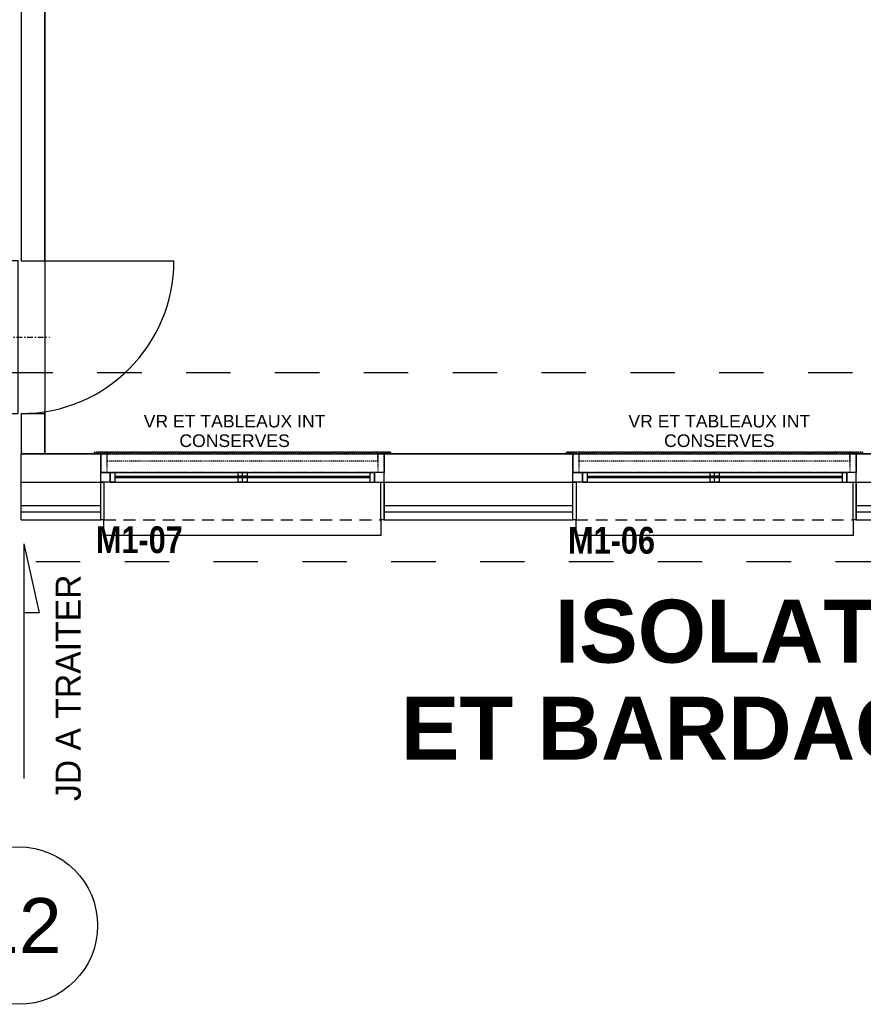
# Model space of a CAD drawing. Extents: x -24342 to 73038, y -9656 to 30949.
# Tile 132 of 170: x 6508 to 7044, y 6745 to 7371. Entities that reach past the tile are written whole.
import ezdxf
from ezdxf.enums import TextEntityAlignment as Align

# ---------------------------------------------------------------- set-up
doc = ezdxf.new("R2010")
doc.units = 0
for name, pattern in [('21.0032_xref_r+1_02_pro$0$Points tirets', [670.277762, 352.777767, -176.388884, 0, -141.111112]), ('21.0032_xref_r+1_02_pro$0$Tiretet', [1093.611073, 529.166651, -211.666656, 141.111112, -211.666656]), ('21.0032_xref_r+1_02_pro$0$Tirets petits', [125, 75, -50]), ('21.0032_xref_r+1_02_pro$0$Traits', [564.444447, 282.222223, -282.222223]), ('ACAD_ISO12W100', [21, 12, -3, 0, -3, 0, -3])]:
    doc.linetypes.add(name, pattern=pattern)
for name, color, linetype in [('0_XREF', 250, 'Continuous'), ('21.0032_xref_r+1_02_pro$0$00-00 JD', 251, 'Continuous'), ('21.0032_xref_r+1_02_pro$0$02-01 File _ Axe.Construction', 251, 'Continuous'), ('21.0032_xref_r+1_02_pro$0$02-04 Mur.Construction', 251, 'Continuous'), ('21.0032_xref_r+1_02_pro$0$02-04 VR et tablettes existantes', 251, 'Continuous'), ('21.0032_xref_r+1_02_pro$0$06-00 Texte tte echelle', 251, 'Continuous'), ('21.0032_xref_r+1_02_pro$0$06-03 Texte 1000ème 500ème.Texte', 251, 'Continuous'), ('21.0032_xref_r+1_02_pro$0$06-05 Texte 50ème 20ème - DCE.Texte', 251, 'Continuous'), ('21.0032_xref_r+1_02_pro$0$08-01 2D Dessin général.2D', 251, 'Continuous'), ('21.0032_xref_r+1_02_pro$0$08-01 contour hachures', 251, 'Continuous'), ('21.0032_xref_r+1_02_pro$0$A-AREA-____-OTLN.Modèle IFC', 251, 'Continuous'), ('21.0032_xref_r+1_02_pro$0$A-WALL-____-OTLN.Modèle IFC', 251, 'Continuous'), ('21.0032_xref_r+1_02_pro$0$Fenêtres ARCHICAD', 251, 'Continuous'), ('21.0032_xref_r+1_02_pro$0$Marques de fenêtre ARCHICAD', 251, 'Continuous'), ('21.0032_xref_r+1_02_pro$0$Portes ARCHICAD', 251, 'Continuous')]:
    doc.layers.add(name, color=color, linetype=linetype)
doc.styles.add('21.0032_xref_r+1_02_pro$0$Standard', font='txt')
doc.styles.add('21.0032_xref_r+1_02_pro$0$STYLE_GENERE_1', font='ARIALNB.TTF')
doc.styles.add('21.0032_xref_r+1_02_pro$0$STYLE_GENERE_4', font='arialbd.ttf')
doc.styles.add('21.0032_xref_r+1_02_pro$0$STYLE_GENERE_5', font='arial.ttf')

# ---------------------------------------------------------------- blocks, each defined once
blk = doc.blocks.new('21.0032_xref_r+1_02_pro$0$Percement_19_1')
at = {"layer": '21.0032_xref_r+1_02_pro$0$A-WALL-____-OTLN.Modèle IFC', "linetype": '21.0032_xref_r+1_02_pro$0$Points tirets', "ltscale": 0.1}
blk.add_line((64715.1, -28309.6), (65265.1, -28309.6), dxfattribs=at)
at = {"layer": '21.0032_xref_r+1_02_pro$0$A-WALL-____-OTLN.Modèle IFC', "linetype": 'Continuous', "ltscale": 0.1, "flags": 128}
for points in [[(64915.1, -27824.6), (64915.1, -28794.6)], [(65065.1, -27824.6), (64915.1, -27824.6)], [(65065.1, -28794.6), (65065.1, -27824.6)], [(64915.1, -28794.6), (65065.1, -28794.6)]]:
    blk.add_lwpolyline(points, dxfattribs=at)
blk = doc.blocks.new('21.0032_xref_r+1_02_pro$0$Porte (Mur) 84[8]_1')
at = {"layer": '21.0032_xref_r+1_02_pro$0$Portes ARCHICAD', "linetype": 'Continuous', "ltscale": 0.1}
blk.add_line((65085.1, -27824.6), (66055.1, -27824.6), dxfattribs=at)
blk.add_arc((65085.1, -27824.6), 970, 270, 0, dxfattribs=at)
blk = doc.blocks.new('21.0032_xref_r+1_02_pro$0$Mur_20_1', base_point=(65160.1, -21290.1))
at = {"layer": '21.0032_xref_r+1_02_pro$0$A-WALL-____-OTLN.Modèle IFC', "linetype": 'Continuous', "ltscale": 0.1}
for p, q in [((65085.1, -27824.6), (65235.1, -27824.6)), ((65085.1, -28794.6), (65235.1, -28794.6))]:
    blk.add_line(p, q, dxfattribs=at)
at = {"layer": '21.0032_xref_r+1_02_pro$0$A-WALL-____-OTLN.Modèle IFC', "linetype": 'Continuous', "ltscale": 0.1, "flags": 128}
for points in [[(65085.1, -21380.1), (65085.1, -27824.6)], [(65235.1, -27824.6), (65235.1, -21380.1)], [(65085.1, -28794.6), (65085.1, -29049.6)], [(65235.1, -29049.6), (65235.1, -28794.6)], [(65085.1, -29049.6), (65235.1, -29049.6)]]:
    blk.add_lwpolyline(points, dxfattribs=at)
at = {"layer": '21.0032_xref_r+1_02_pro$0$Portes ARCHICAD', "linetype": 'Continuous', "ltscale": 0.1}
blk.add_blockref('21.0032_xref_r+1_02_pro$0$Porte (Mur) 84[8]_1', (0, 0), dxfattribs=at)
blk = doc.blocks.new('21.0032_xref_r+1_02_pro$0$Marque fenêtre 24[8]_1', base_point=(69490, -29049.7))
at = {"layer": '21.0032_xref_r+1_02_pro$0$Marques de fenêtre ARCHICAD', "ltscale": 0.1, "style": '21.0032_xref_r+1_02_pro$0$STYLE_GENERE_1'}
blk.add_attdef('AC_WIDO_ID', text='', height=170, dxfattribs=at).set_placement((68559.5, -29735.9), align=Align.BOTTOM_LEFT)
blk = doc.blocks.new('21.0032_xref_r+1_02_pro$0$Baie générique 2019[27]_1')
at = {"layer": '21.0032_xref_r+1_02_pro$0$Fenêtres ARCHICAD', "linetype": 'Continuous', "ltscale": 0.1}
for p, q in [((68650, -29229.7), (68650, -29169.7)), ((68650, -29169.7), (68680, -29169.7)), ((68650, -29169.7), (70330, -29169.7)), ((68680, -29169.7), (68680, -29229.7)), ((68680, -29169.7), (70300, -29169.7)), ((68680, -29193.2), (70300, -29193.2)), ((68680, -29200.2), (70300, -29200.2)), ((69490, -29169.7), (69460, -29169.7)), ((69460, -29169.7), (69460, -29229.7)), ((69520, -29169.7), (69460, -29169.7)), ((69490, -29169.7), (69460, -29169.7)), ((69460, -29169.7), (69460, -29229.7)), ((69520, -29169.7), (69460, -29169.7)), ((69490, -29169.7), (69460, -29169.7)), ((69460, -29169.7), (69460, -29229.7)), ((69520, -29169.7), (69460, -29169.7)), ((69520, -29193.2), (69460, -29193.2)), ((69520, -29193.2), (69460, -29193.2)), ((69520, -29193.2), (69460, -29193.2)), ((69520, -29200.2), (69460, -29200.2)), ((69520, -29200.2), (69460, -29200.2)), ((69520, -29200.2), (69460, -29200.2)), ((69490, -29229.7), (69490, -29169.7)), ((69490, -29229.7), (69490, -29169.7)), ((69490, -29169.7), (69520, -29169.7)), ((69490, -29229.7), (69490, -29169.7)), ((69490, -29229.7), (69490, -29169.7)), ((69490, -29169.7), (69520, -29169.7)), ((69490, -29229.7), (69490, -29169.7)), ((69490, -29229.7), (69490, -29169.7)), ((69490, -29169.7), (69520, -29169.7)), ((69520, -29169.7), (69520, -29229.7)), ((69520, -29169.7), (69520, -29229.7)), ((69520, -29169.7), (69520, -29229.7)), ((70330, -29169.7), (70300, -29169.7)), ((70300, -29169.7), (70300, -29229.7)), ((70330, -29229.7), (70330, -29169.7)), ((68650, -29229.7), (70330, -29229.7)), ((68680, -29229.7), (68650, -29229.7)), ((68680, -29229.7), (70300, -29229.7)), ((69460, -29229.7), (69490, -29229.7)), ((69520, -29229.7), (69460, -29229.7)), ((69460, -29229.7), (69490, -29229.7)), ((69520, -29229.7), (69460, -29229.7)), ((69460, -29229.7), (69490, -29229.7)), ((69520, -29229.7), (69460, -29229.7)), ((69520, -29229.7), (69490, -29229.7)), ((69520, -29229.7), (69490, -29229.7)), ((69520, -29229.7), (69490, -29229.7)), ((70300, -29229.7), (70330, -29229.7)), ((68610, -29569.7), (68610, -29469.7)), ((70370, -29469.7), (70370, -29569.7)), ((70370, -29569.7), (68610, -29569.7))]:
    blk.add_line(p, q, dxfattribs=at)
at = {"layer": '21.0032_xref_r+1_02_pro$0$Fenêtres ARCHICAD', "linetype": 'Continuous', "ltscale": 0.1, "flags": 128}
for points in [[(68590, -29229.7), (68590, -29169.7), (68650, -29169.7), (68650, -29229.7)], [(70390, -29229.7), (70390, -29169.7), (70330, -29169.7), (70330, -29229.7)], [(68610, -29229.7), (68610, -29469.7), (68590, -29469.7), (68590, -29229.7)], [(70390, -29229.7), (70390, -29469.7), (70370, -29469.7), (70370, -29229.7)]]:
    blk.add_lwpolyline(points, close=True, dxfattribs=at)
at = {"layer": '21.0032_xref_r+1_02_pro$0$Marques de fenêtre ARCHICAD', "ltscale": 0.1}
blk.add_blockref('21.0032_xref_r+1_02_pro$0$Marque fenêtre 24[8]_1', (69490, -29049.7), dxfattribs=at).add_auto_attribs({'AC_WIDO_ID': 'M1-06'})
blk = doc.blocks.new('21.0032_xref_r+1_02_pro$0$Marque fenêtre 24[9]_1', base_point=(66490, -29049.7))
at = {"layer": '21.0032_xref_r+1_02_pro$0$Marques de fenêtre ARCHICAD', "ltscale": 0.1, "style": '21.0032_xref_r+1_02_pro$0$STYLE_GENERE_1'}
blk.add_attdef('AC_WIDO_ID', text='', height=170, dxfattribs=at).set_placement((65559.5, -29732.5), align=Align.BOTTOM_LEFT)
blk = doc.blocks.new('21.0032_xref_r+1_02_pro$0$Baie générique 2019[28]_1')
at = {"layer": '21.0032_xref_r+1_02_pro$0$Fenêtres ARCHICAD', "linetype": 'Continuous', "ltscale": 0.1}
for p, q in [((65650, -29229.7), (65650, -29169.7)), ((65650, -29169.7), (65680, -29169.7)), ((65650, -29169.7), (67330, -29169.7)), ((65680, -29169.7), (65680, -29229.7)), ((65680, -29169.7), (67300, -29169.7)), ((65680, -29193.2), (67300, -29193.2)), ((65680, -29200.2), (67300, -29200.2)), ((66490, -29169.7), (66460, -29169.7)), ((66460, -29169.7), (66460, -29229.7)), ((66520, -29169.7), (66460, -29169.7)), ((66490, -29169.7), (66460, -29169.7)), ((66460, -29169.7), (66460, -29229.7)), ((66520, -29169.7), (66460, -29169.7)), ((66490, -29169.7), (66460, -29169.7)), ((66460, -29169.7), (66460, -29229.7)), ((66520, -29169.7), (66460, -29169.7)), ((66520, -29193.2), (66460, -29193.2)), ((66520, -29193.2), (66460, -29193.2)), ((66520, -29193.2), (66460, -29193.2)), ((66520, -29200.2), (66460, -29200.2)), ((66520, -29200.2), (66460, -29200.2)), ((66520, -29200.2), (66460, -29200.2)), ((66490, -29229.7), (66490, -29169.7)), ((66490, -29229.7), (66490, -29169.7)), ((66490, -29169.7), (66520, -29169.7)), ((66490, -29229.7), (66490, -29169.7)), ((66490, -29229.7), (66490, -29169.7)), ((66490, -29169.7), (66520, -29169.7)), ((66490, -29229.7), (66490, -29169.7)), ((66490, -29229.7), (66490, -29169.7)), ((66490, -29169.7), (66520, -29169.7)), ((66520, -29169.7), (66520, -29229.7)), ((66520, -29169.7), (66520, -29229.7)), ((66520, -29169.7), (66520, -29229.7)), ((67330, -29169.7), (67300, -29169.7)), ((67300, -29169.7), (67300, -29229.7)), ((67330, -29229.7), (67330, -29169.7)), ((65650, -29229.7), (67330, -29229.7)), ((65680, -29229.7), (65650, -29229.7)), ((65680, -29229.7), (67300, -29229.7)), ((66460, -29229.7), (66490, -29229.7)), ((66520, -29229.7), (66460, -29229.7)), ((66460, -29229.7), (66490, -29229.7)), ((66520, -29229.7), (66460, -29229.7)), ((66460, -29229.7), (66490, -29229.7)), ((66520, -29229.7), (66460, -29229.7)), ((66520, -29229.7), (66490, -29229.7)), ((66520, -29229.7), (66490, -29229.7)), ((66520, -29229.7), (66490, -29229.7)), ((67300, -29229.7), (67330, -29229.7)), ((65610, -29569.7), (65610, -29469.7)), ((67370, -29469.7), (67370, -29569.7)), ((67370, -29569.7), (65610, -29569.7))]:
    blk.add_line(p, q, dxfattribs=at)
at = {"layer": '21.0032_xref_r+1_02_pro$0$Fenêtres ARCHICAD', "linetype": 'Continuous', "ltscale": 0.1, "flags": 128}
for points in [[(65590, -29229.7), (65590, -29169.7), (65650, -29169.7), (65650, -29229.7)], [(67390, -29229.7), (67390, -29169.7), (67330, -29169.7), (67330, -29229.7)], [(65610, -29229.7), (65610, -29469.7), (65590, -29469.7), (65590, -29229.7)], [(67390, -29229.7), (67390, -29469.7), (67370, -29469.7), (67370, -29229.7)]]:
    blk.add_lwpolyline(points, close=True, dxfattribs=at)
at = {"layer": '21.0032_xref_r+1_02_pro$0$Marques de fenêtre ARCHICAD', "ltscale": 0.1}
blk.add_blockref('21.0032_xref_r+1_02_pro$0$Marque fenêtre 24[9]_1', (66490, -29049.7), dxfattribs=at).add_auto_attribs({'AC_WIDO_ID': 'M1-07'})
blk = doc.blocks.new('21.0032_xref_r+1_02_pro$0$Mur_204_1', base_point=(65085, -29049.7))
at = {"layer": '21.0032_xref_r+1_02_pro$0$02-04 Mur.Construction', "linetype": 'Continuous', "ltscale": 0.1}
for p, q in [((65590, -29049.7), (65590, -29169.7)), ((67390, -29049.7), (67390, -29169.7)), ((68590, -29049.7), (68590, -29169.7)), ((70390, -29049.7), (70390, -29169.7)), ((65590, -29379.7), (65590, -29169.7)), ((67390, -29379.7), (67390, -29169.7)), ((68590, -29379.7), (68590, -29169.7)), ((70390, -29379.7), (70390, -29169.7)), ((65085, -29229.7), (65590, -29229.7)), ((67390, -29229.7), (68590, -29229.7)), ((70390, -29229.7), (71590, -29229.7)), ((65085, -29379.7), (65590, -29379.7)), ((65590, -29419.7), (65590, -29379.7)), ((67390, -29379.7), (68590, -29379.7)), ((67390, -29419.7), (67390, -29379.7)), ((68590, -29419.7), (68590, -29379.7)), ((70390, -29379.7), (71590, -29379.7)), ((70390, -29419.7), (70390, -29379.7)), ((65085, -29419.7), (65590, -29419.7)), ((65590, -29469.7), (65590, -29419.7)), ((67390, -29419.7), (68590, -29419.7)), ((67390, -29469.7), (67390, -29419.7)), ((68590, -29469.7), (68590, -29419.7)), ((70390, -29419.7), (71590, -29419.7)), ((70390, -29469.7), (70390, -29419.7))]:
    blk.add_line(p, q, dxfattribs=at)
at = {"layer": '21.0032_xref_r+1_02_pro$0$02-04 Mur.Construction', "linetype": 'Continuous', "ltscale": 0.1, "flags": 128}
for points in [[(65590, -29049.7), (65085, -29049.7)], [(65085, -29229.7), (65085, -29049.7)], [(68590, -29049.7), (67390, -29049.7)], [(71590, -29049.7), (70390, -29049.7)], [(65085, -29379.7), (65085, -29229.7)], [(65085, -29419.7), (65085, -29379.7)], [(65085, -29469.7), (65085, -29419.7)], [(65085, -29469.7), (65590, -29469.7)], [(67390, -29469.7), (68590, -29469.7)], [(70390, -29469.7), (71590, -29469.7)]]:
    blk.add_lwpolyline(points, dxfattribs=at)
at = {"layer": '21.0032_xref_r+1_02_pro$0$Fenêtres ARCHICAD', "linetype": 'Continuous', "ltscale": 0.1}
for name in ['21.0032_xref_r+1_02_pro$0$Baie générique 2019[28]_1', '21.0032_xref_r+1_02_pro$0$Baie générique 2019[27]_1']:
    blk.add_blockref(name, (0, 0), dxfattribs=at)
blk = doc.blocks.new('21.0032_xref_r+1_02_pro$0$Forme_37_1')
at = {"layer": '21.0032_xref_r+1_02_pro$0$02-04 VR et tablettes existantes', "linetype": '21.0032_xref_r+1_02_pro$0$Tirets petits', "ltscale": 0.1, "flags": 128}
for points in [[(68590, -29169.7), (68590, -29049.7)], [(68590, -29049.7), (70390, -29049.7)], [(70390, -29049.7), (70390, -29169.7)], [(70390, -29169.7), (68590, -29169.7)]]:
    blk.add_lwpolyline(points, dxfattribs=at)
blk = doc.blocks.new('21.0032_xref_r+1_02_pro$0$Forme_38_1')
at = {"layer": '21.0032_xref_r+1_02_pro$0$02-04 VR et tablettes existantes', "linetype": '21.0032_xref_r+1_02_pro$0$Tirets petits', "ltscale": 0.1, "flags": 128}
for points in [[(68550, -29049.7), (68550, -29039.7)], [(68550, -29039.7), (70430, -29039.7)], [(70430, -29049.7), (68550, -29049.7)], [(70430, -29049.7), (70430, -29039.7)]]:
    blk.add_lwpolyline(points, dxfattribs=at)
blk = doc.blocks.new('21.0032_xref_r+1_02_pro$0$Forme_39_1')
at = {"layer": '21.0032_xref_r+1_02_pro$0$02-04 VR et tablettes existantes', "linetype": '21.0032_xref_r+1_02_pro$0$Tirets petits', "ltscale": 0.1, "flags": 128}
for points in [[(68590, -29169.7), (68590, -29049.7)], [(68590, -29049.7), (70390, -29049.7)], [(70390, -29049.7), (70390, -29169.7)], [(70390, -29169.7), (68590, -29169.7)]]:
    blk.add_lwpolyline(points, dxfattribs=at)
blk = doc.blocks.new('21.0032_xref_r+1_02_pro$0$Forme_40_1')
at = {"layer": '21.0032_xref_r+1_02_pro$0$02-04 VR et tablettes existantes', "linetype": '21.0032_xref_r+1_02_pro$0$Tirets petits', "ltscale": 0.1, "flags": 128}
for points in [[(68550, -29049.7), (68550, -29039.7)], [(68550, -29039.7), (70430, -29039.7)], [(70430, -29049.7), (68550, -29049.7)], [(70430, -29039.7), (70430, -29049.7)]]:
    blk.add_lwpolyline(points, dxfattribs=at)
blk = doc.blocks.new('21.0032_xref_r+1_02_pro$0$Forme_41_1')
at = {"layer": '21.0032_xref_r+1_02_pro$0$02-04 VR et tablettes existantes', "linetype": '21.0032_xref_r+1_02_pro$0$Tirets petits', "ltscale": 0.1, "flags": 128}
for points in [[(68590, -29049.7), (68590, -29169.7)], [(68630, -29049.7), (68590, -29049.7)], [(68630, -29169.7), (68630, -29049.7)], [(68630, -29169.7), (68590, -29169.7)]]:
    blk.add_lwpolyline(points, dxfattribs=at)
blk = doc.blocks.new('21.0032_xref_r+1_02_pro$0$Forme_42_1')
at = {"layer": '21.0032_xref_r+1_02_pro$0$02-04 VR et tablettes existantes', "linetype": '21.0032_xref_r+1_02_pro$0$Tirets petits', "ltscale": 0.1, "flags": 128}
for points in [[(70350, -29049.7), (70350, -29169.7)], [(70390, -29049.7), (70350, -29049.7)], [(70390, -29169.7), (70390, -29049.7)], [(70390, -29169.7), (70350, -29169.7)]]:
    blk.add_lwpolyline(points, dxfattribs=at)
blk = doc.blocks.new('21.0032_xref_r+1_02_pro$0$Forme_43_1')
at = {"layer": '21.0032_xref_r+1_02_pro$0$02-04 VR et tablettes existantes', "linetype": '21.0032_xref_r+1_02_pro$0$Tirets petits', "ltscale": 0.1, "flags": 128}
for points in [[(70430, -29039.7), (70350, -29039.7)], [(70350, -29039.7), (70350, -29049.7)], [(70350, -29049.7), (70430, -29049.7)], [(70430, -29049.7), (70430, -29039.7)]]:
    blk.add_lwpolyline(points, dxfattribs=at)
blk = doc.blocks.new('21.0032_xref_r+1_02_pro$0$Forme_44_1')
at = {"layer": '21.0032_xref_r+1_02_pro$0$02-04 VR et tablettes existantes', "linetype": '21.0032_xref_r+1_02_pro$0$Tirets petits', "ltscale": 0.1, "flags": 128}
for points in [[(68630, -29039.7), (68550, -29039.7)], [(68550, -29039.7), (68550, -29049.7)], [(68550, -29049.7), (68630, -29049.7)], [(68630, -29049.7), (68630, -29039.7)]]:
    blk.add_lwpolyline(points, dxfattribs=at)
blk = doc.blocks.new('21.0032_xref_r+1_02_pro$0$Forme_45_1')
at = {"layer": '21.0032_xref_r+1_02_pro$0$02-04 VR et tablettes existantes', "linetype": '21.0032_xref_r+1_02_pro$0$Tirets petits', "ltscale": 0.1, "flags": 128}
for points in [[(70350, -29039.7), (68630, -29039.7)], [(68630, -29097.8), (68630, -29039.7)], [(70350, -29097.8), (70350, -29039.7)], [(70350, -29097.8), (68630, -29097.8)]]:
    blk.add_lwpolyline(points, dxfattribs=at)
blk = doc.blocks.new('21.0032_xref_r+1_02_pro$0$Forme_46_1')
at = {"layer": '21.0032_xref_r+1_02_pro$0$02-04 VR et tablettes existantes', "linetype": '21.0032_xref_r+1_02_pro$0$Tirets petits', "ltscale": 0.1, "flags": 128}
for points in [[(65590, -29169.7), (65590, -29049.7)], [(65590, -29049.7), (67390, -29049.7)], [(67390, -29049.7), (67390, -29169.7)], [(67390, -29169.7), (65590, -29169.7)]]:
    blk.add_lwpolyline(points, dxfattribs=at)
blk = doc.blocks.new('21.0032_xref_r+1_02_pro$0$Forme_47_1')
at = {"layer": '21.0032_xref_r+1_02_pro$0$02-04 VR et tablettes existantes', "linetype": '21.0032_xref_r+1_02_pro$0$Tirets petits', "ltscale": 0.1, "flags": 128}
for points in [[(65550, -29049.7), (65550, -29039.7)], [(65550, -29039.7), (67430, -29039.7)], [(67430, -29049.7), (65550, -29049.7)], [(67430, -29049.7), (67430, -29039.7)]]:
    blk.add_lwpolyline(points, dxfattribs=at)
blk = doc.blocks.new('21.0032_xref_r+1_02_pro$0$Forme_48_1')
at = {"layer": '21.0032_xref_r+1_02_pro$0$02-04 VR et tablettes existantes', "linetype": '21.0032_xref_r+1_02_pro$0$Tirets petits', "ltscale": 0.1, "flags": 128}
for points in [[(65590, -29169.7), (65590, -29049.7)], [(65590, -29049.7), (67390, -29049.7)], [(67390, -29049.7), (67390, -29169.7)], [(67390, -29169.7), (65590, -29169.7)]]:
    blk.add_lwpolyline(points, dxfattribs=at)
blk = doc.blocks.new('21.0032_xref_r+1_02_pro$0$Forme_49_1')
at = {"layer": '21.0032_xref_r+1_02_pro$0$02-04 VR et tablettes existantes', "linetype": '21.0032_xref_r+1_02_pro$0$Tirets petits', "ltscale": 0.1, "flags": 128}
for points in [[(65550, -29049.7), (65550, -29039.7)], [(65550, -29039.7), (67430, -29039.7)], [(67430, -29049.7), (65550, -29049.7)], [(67430, -29039.7), (67430, -29049.7)]]:
    blk.add_lwpolyline(points, dxfattribs=at)
blk = doc.blocks.new('21.0032_xref_r+1_02_pro$0$Forme_50_1')
at = {"layer": '21.0032_xref_r+1_02_pro$0$02-04 VR et tablettes existantes', "linetype": '21.0032_xref_r+1_02_pro$0$Tirets petits', "ltscale": 0.1, "flags": 128}
for points in [[(65590, -29049.7), (65590, -29169.7)], [(65630, -29049.7), (65590, -29049.7)], [(65630, -29169.7), (65630, -29049.7)], [(65630, -29169.7), (65590, -29169.7)]]:
    blk.add_lwpolyline(points, dxfattribs=at)
blk = doc.blocks.new('21.0032_xref_r+1_02_pro$0$Forme_51_1')
at = {"layer": '21.0032_xref_r+1_02_pro$0$02-04 VR et tablettes existantes', "linetype": '21.0032_xref_r+1_02_pro$0$Tirets petits', "ltscale": 0.1, "flags": 128}
for points in [[(67350, -29049.7), (67350, -29169.7)], [(67390, -29049.7), (67350, -29049.7)], [(67390, -29169.7), (67390, -29049.7)], [(67390, -29169.7), (67350, -29169.7)]]:
    blk.add_lwpolyline(points, dxfattribs=at)
blk = doc.blocks.new('21.0032_xref_r+1_02_pro$0$Forme_52_1')
at = {"layer": '21.0032_xref_r+1_02_pro$0$02-04 VR et tablettes existantes', "linetype": '21.0032_xref_r+1_02_pro$0$Tirets petits', "ltscale": 0.1, "flags": 128}
for points in [[(67430, -29039.7), (67350, -29039.7)], [(67350, -29039.7), (67350, -29049.7)], [(67350, -29049.7), (67430, -29049.7)], [(67430, -29049.7), (67430, -29039.7)]]:
    blk.add_lwpolyline(points, dxfattribs=at)
blk = doc.blocks.new('21.0032_xref_r+1_02_pro$0$Forme_53_1')
at = {"layer": '21.0032_xref_r+1_02_pro$0$02-04 VR et tablettes existantes', "linetype": '21.0032_xref_r+1_02_pro$0$Tirets petits', "ltscale": 0.1, "flags": 128}
for points in [[(65630, -29039.7), (65550, -29039.7)], [(65550, -29039.7), (65550, -29049.7)], [(65550, -29049.7), (65630, -29049.7)], [(65630, -29049.7), (65630, -29039.7)]]:
    blk.add_lwpolyline(points, dxfattribs=at)
blk = doc.blocks.new('21.0032_xref_r+1_02_pro$0$Forme_54_1')
at = {"layer": '21.0032_xref_r+1_02_pro$0$02-04 VR et tablettes existantes', "linetype": '21.0032_xref_r+1_02_pro$0$Tirets petits', "ltscale": 0.1, "flags": 128}
for points in [[(67350, -29039.7), (65630, -29039.7)], [(65630, -29097.8), (65630, -29039.7)], [(67350, -29097.8), (67350, -29039.7)], [(67350, -29097.8), (65630, -29097.8)]]:
    blk.add_lwpolyline(points, dxfattribs=at)
blk = doc.blocks.new('21.0032_xref_r+1_02_pro$0$Marque grille standard[793]_1', base_point=(65070, -31547.1))
at = {"layer": '21.0032_xref_r+1_02_pro$0$02-01 File _ Axe.Construction', "linetype": 'Continuous', "ltscale": 0.1}
blk.add_circle((65070, -32047.1), 500, dxfattribs=at)
at = {"layer": '21.0032_xref_r+1_02_pro$0$02-01 File _ Axe.Construction', "ltscale": 0.1, "style": '21.0032_xref_r+1_02_pro$0$STYLE_GENERE_5'}
for tag, p in [('AC_MarkerText_1_1', (65070, 1137.2)), ('AC_MarkerText_1_0', (65070, -31872.1))]:
    blk.add_attdef(tag, text='', height=350, rotation=360, dxfattribs=at).set_placement(p, align=Align.TOP_CENTER)
blk = doc.blocks.new('21.0032_xref_r+1_02_pro')
at = {"layer": '21.0032_xref_r+1_02_pro$0$00-00 JD', "linetype": 'Continuous', "ltscale": 0.1}
blk.add_line((6510.19, -2962.13), (6510.19, -3111.34), dxfattribs=at)
at = {"layer": '21.0032_xref_r+1_02_pro$0$00-00 JD', "linetype": '21.0032_xref_r+1_02_pro$0$Tiretet', "ltscale": 0.1}
for p, q in [((6510.19, -2962.13), (6519.93, -3006.13)), ((6519.93, -3006.13), (6510.19, -3006.13))]:
    blk.add_line(p, q, dxfattribs=at)
at = {"layer": '21.0032_xref_r+1_02_pro$0$08-01 2D Dessin général.2D', "linetype": '21.0032_xref_r+1_02_pro$0$Tirets petits', "ltscale": 0.1}
for p, q in [((6561, -2946.97), (6737, -2946.97)), ((6861, -2946.97), (7037, -2946.97))]:
    blk.add_line(p, q, dxfattribs=at)
at = {"layer": '21.0032_xref_r+1_02_pro$0$08-01 contour hachures', "linetype": '21.0032_xref_r+1_02_pro$0$Traits', "ltscale": 0.1, "flags": 128}
blk.add_lwpolyline([(3407.7, -2412.05), (4449.83, -2412.05), (4449.83, -2658.86), (5957.75, -2814.25), (5957.75, -2853.44), (8763.06, -2853.44), (8763.06, -2770.14), (8976.24, -2770.14), (8976.24, -2853.44), (8886.72, -2853.44), (8886.72, -2973.65), (5825.69, -2973.65), (5825.69, -2926.46), (4291.27, -2776.05), (4291.27, -2595.31), (4154.77, -2595.31), (3536.07, -2595.31), (3536.07, -2973.65), (3029.18, -2973.65), (3029.18, -2853.44), (3407.7, -2853.44)], close=True, dxfattribs=at)
at = {"layer": '21.0032_xref_r+1_02_pro$0$A-AREA-____-OTLN.Modèle IFC', "linetype": 'Continuous', "ltscale": 0.1, "flags": 128}
blk.add_lwpolyline([(7094.01, -2904.96), (7094.01, -2138.01), (6523.51, -2138.01), (6523.51, -2904.96)], close=True, dxfattribs=at)
at = {"layer": '21.0032_xref_r+1_02_pro$0$02-01 File _ Axe.Construction', "linetype": 'Continuous', "ltscale": 0.1}
ref = blk.add_blockref('21.0032_xref_r+1_02_pro$0$Marque grille standard[793]_1', (6507, -3154.71), dxfattribs=dict(at, xscale=0.1, yscale=0.1, zscale=0.1))
ref.add_attrib('AC_MarkerText_1', '12', dxfattribs={"height": 35, "style": '21.0032_xref_r+1_02_pro$0$STYLE_GENERE_5'}).set_placement((6507, -3187.21), align=Align.TOP_CENTER)
at = {"layer": '21.0032_xref_r+1_02_pro$0$02-04 Mur.Construction', "ltscale": 0.1, "xscale": 0.1, "yscale": 0.1, "zscale": 0.1}
blk.add_blockref('21.0032_xref_r+1_02_pro$0$Mur_204_1', (6508.5, -2904.97), dxfattribs=at)
at = {"layer": '21.0032_xref_r+1_02_pro$0$02-04 VR et tablettes existantes', "linetype": 'Continuous', "ltscale": 0.1, "xscale": 0.1, "yscale": 0.1, "zscale": 0.1}
for name in ['21.0032_xref_r+1_02_pro$0$Forme_47_1', '21.0032_xref_r+1_02_pro$0$Forme_49_1', '21.0032_xref_r+1_02_pro$0$Forme_53_1', '21.0032_xref_r+1_02_pro$0$Forme_46_1', '21.0032_xref_r+1_02_pro$0$Forme_48_1', '21.0032_xref_r+1_02_pro$0$Forme_50_1', '21.0032_xref_r+1_02_pro$0$Forme_54_1', '21.0032_xref_r+1_02_pro$0$Forme_52_1', '21.0032_xref_r+1_02_pro$0$Forme_51_1', '21.0032_xref_r+1_02_pro$0$Forme_38_1', '21.0032_xref_r+1_02_pro$0$Forme_40_1', '21.0032_xref_r+1_02_pro$0$Forme_44_1', '21.0032_xref_r+1_02_pro$0$Forme_37_1', '21.0032_xref_r+1_02_pro$0$Forme_39_1', '21.0032_xref_r+1_02_pro$0$Forme_41_1', '21.0032_xref_r+1_02_pro$0$Forme_45_1', '21.0032_xref_r+1_02_pro$0$Forme_43_1', '21.0032_xref_r+1_02_pro$0$Forme_42_1']:
    blk.add_blockref(name, (0, 0), dxfattribs=at)
at = {"layer": '21.0032_xref_r+1_02_pro$0$A-WALL-____-OTLN.Modèle IFC', "ltscale": 0.1, "xscale": 0.1, "yscale": 0.1, "zscale": 0.1}
blk.add_blockref('21.0032_xref_r+1_02_pro$0$Mur_20_1', (6516.01, -2129.01), dxfattribs=at)
at = {"layer": '21.0032_xref_r+1_02_pro$0$A-WALL-____-OTLN.Modèle IFC', "linetype": 'Continuous', "ltscale": 0.1, "xscale": 0.1, "yscale": 0.1, "zscale": 0.1}
blk.add_blockref('21.0032_xref_r+1_02_pro$0$Percement_19_1', (0, 0), dxfattribs=at)
at = {"layer": '21.0032_xref_r+1_02_pro$0$06-00 Texte tte echelle', "linetype": 'Continuous', "ltscale": 0.1, "insert": (6538.44, -3053.68), "char_height": 16, "attachment_point": 5, "rotation": 90, "style": '21.0032_xref_r+1_02_pro$0$Standard'}
blk.add_mtext('\\A1;JD A TRAITER', dxfattribs=at)
at = {"layer": '21.0032_xref_r+1_02_pro$0$06-03 Texte 1000ème 500ème.Texte', "linetype": 'Continuous', "ltscale": 0.1, "insert": (7123.66, -3054.23), "char_height": 40, "attachment_point": 5, "line_spacing_factor": 0.924038, "style": '21.0032_xref_r+1_02_pro$0$STYLE_GENERE_4'}
blk.add_mtext('\\A1;ISOLATION FACADE \\PET BARDAGE METALLIQUE', dxfattribs=at)
at = {"layer": '21.0032_xref_r+1_02_pro$0$06-05 Texte 50ème 20ème - DCE.Texte', "linetype": 'Continuous', "ltscale": 0.1, "char_height": 8, "width": 173.0984, "attachment_point": 5, "line_spacing_factor": 0.933036, "style": '21.0032_xref_r+1_02_pro$0$STYLE_GENERE_5'}
for insert in [(6644.04, -2890.57), (6952, -2890.57)]:
    blk.add_mtext('\\A1;VR ET TABLEAUX INT CONSERVES', dxfattribs=dict(at, insert=insert))

msp = doc.modelspace()

# ---------------------------------------------------------------- block references
at = {"layer": '0_XREF', "linetype": 'ACAD_ISO12W100'}
msp.add_blockref('21.0032_xref_r+1_02_pro', (0, 10000), dxfattribs=at)

doc.saveas('drawing.dxf')
